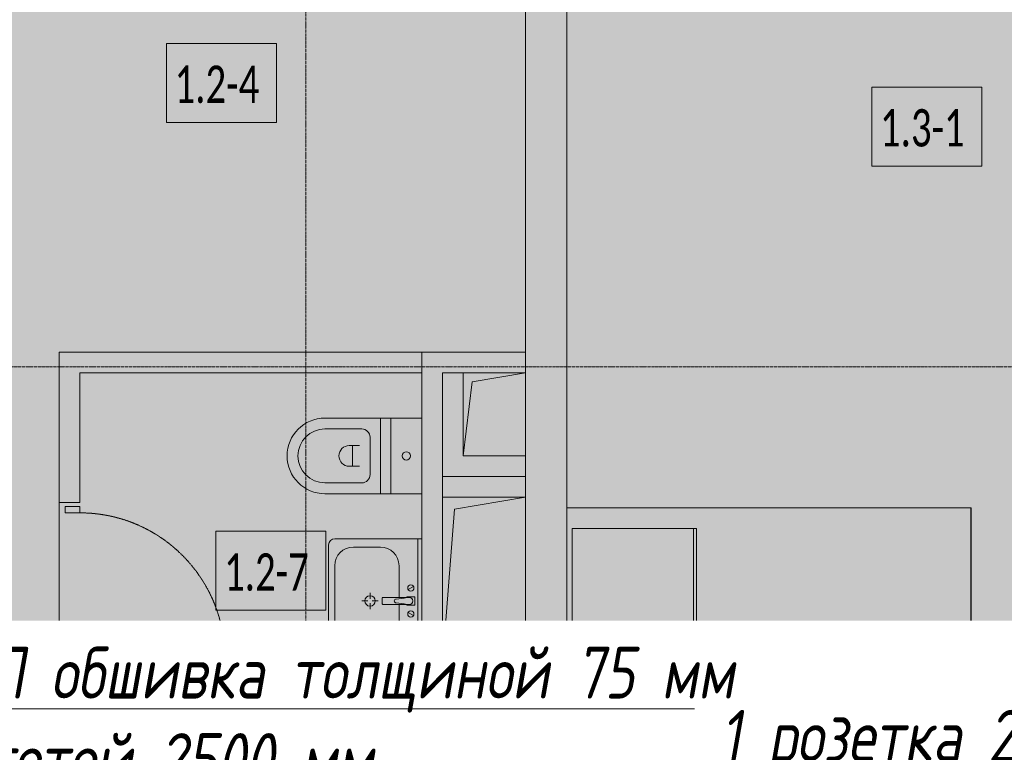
# Model space of a CAD drawing. Header units: millimetres. Extents: x -88210283 to 7466349, y -86687 to 22351.
# Tile 154 of 256: x 42938 to 47688, y -25559 to -22026. Entities that reach past the tile are written whole.
import ezdxf
from ezdxf import colors
from ezdxf.entities.mleader import LeaderData, LeaderLine
from ezdxf.math import Vec2, Vec3

# ---------------------------------------------------------------- set-up
doc = ezdxf.new("R2010")
doc.units = ezdxf.units.MM
for name, pattern in [('-D1-02х01', [3, 2, -1]), ('-D1-03x03', [6, 3, -3]), ('-D1d1-15x02', [19, 15, -2, 0, -2])]:
    doc.linetypes.add(name, pattern=pattern)
for name, color, linetype, lineweight in [('_0', 7, 'Continuous', 13), ('A-000-MH_MASS', 7, '-D1-03x03', 5), ('A-010-A_ROOM', 7, 'Continuous', 18), ('A-200-M_WALL', 7, 'Continuous', 5), ('A-200-M_WALL_INT', 7, 'Continuous', 5), ('A-200-M_WALL_PAT', 7, 'Continuous', 5), ('A-230-M_FLOOR', 7, 'Continuous', 5), ('A-325-M_DOOR', 7, 'Continuous', 5), ('A-700-M_FFE', 7, 'Continuous', 5), ('E-610-M_EPS', 7, 'Continuous', 5), ('EOM', 1, 'Continuous', 5), ('M-520-M_DRAINAGE_FW', 7, 'Continuous', 5), ('M-567-M_MECH_EQP', 7, 'Continuous', 5), ('Z-060-M_DETAIL', 7, 'Continuous', 5), ('Марки дверей', 7, 'Continuous', 9), ('Оси', 7, 'Continuous', 5)]:
    doc.layers.add(name, color=color, linetype=linetype, lineweight=lineweight)
doc.styles.add('Calibri Light_2', font='Calibri light.ttf', dxfattribs={"width": 0.7, "height": 250})
doc.styles.add('fl_iso paper', font='isocpeur.ttf', dxfattribs={"width": 0.8, "oblique": 10})

# ---------------------------------------------------------------- blocks, each defined once
blk = doc.blocks.new('_DOT')
at = {"color": 0, "linetype": 'ByBlock'}
blk.add_line((-0.5, 0), (-1, 0), dxfattribs=at)
at = {"color": 0, "linetype": 'ByBlock', "const_width": 0.5}
blk.add_lwpolyline([(-0.25, 0, 1), (0.25, 0, 1)], format="xyb", close=True, dxfattribs=at)
blk = doc.blocks.new('A_DOR_Door - INT_3_Single_800Wx2100H-7222110-50_AS_Plan_15')
at = {"layer": 'A-325-M_DOOR'}
for p, q in [((-380, 20), (-350, 20)), ((-380, -50), (-380, 20)), ((-350, 20), (-350, -50)), ((350, -50), (350, 20)), ((350, 20), (380, 20)), ((380, 20), (380, -50)), ((-350, -50), (-380, -50)), ((-350, -50), (-350, -750)), ((-310, -50), (-350, -50)), ((-350, -50), (-350, -750)), ((-310, -750), (-310, -50)), ((380, -50), (350, -50)), ((-350, -750), (-310, -750))]:
    blk.add_line(p, q, dxfattribs=at)
at = {"layer": 'A-325-M_DOOR', "linetype": '-D1-02х01'}
blk.add_arc((-350, -50), 700, 270, 0, dxfattribs=at)
blk = doc.blocks.new('MR_Кухонный шкаф_Нижний - Кухня-2465092-50_AS_Plan_15')
at = {"layer": 'A-700-M_FFE'}
for p, q in [((600, 0), (0, 0)), ((600, -585), (600, 0)), ((0, -585), (0, -600)), ((600, -585), (0, -585)), ((0, -585), (600, -585)), ((0, -600), (600, -600)), ((600, -600), (600, -585))]:
    blk.add_line(p, q, dxfattribs=at)
blk = doc.blocks.new('MR_Варочная поверхность - Варочная поверхность-V64-50_AS_Plan_15')
at = {"layer": 'E-610-M_EPS'}
for p, q in [((-300, 600), (300, 600)), ((300, 600), (300, 570)), ((300, 0), (-300, 0))]:
    blk.add_line(p, q, dxfattribs=at)
for centre, radius, start, end in [((-120, 405), 130, 101.0875, 198.9125), ((-120, 405), 130, 341.0875, 78.9125), ((150, 450), 85, 0, 180), ((-120, 405), 75, 360, 180), ((150, 450), 85, 180, 0), ((-120, 405), 75, 180, 360), ((-120, 405), 130, 221.0875, 318.9125), ((130, 170.1), 120, 94.4109, 205.5919), ((130, 170.1), 120, 334.3847, 85.5833), ((130, 170.1), 75, 360, 180), ((-150, 150), 75, 0, 180), ((-150, 150), 75, 180, 0), ((130, 170.1), 75, 180, 360), ((130, 169.9), 119.9, 214.3975, 325.4823)]:
    blk.add_arc(centre, radius, start, end, dxfattribs=at)
blk = doc.blocks.new('MR_Ванна - Санузел с ванной_1700x700-V67-50_AS_Plan_15')
at = {"layer": 'M-520-M_DRAINAGE_FW'}
for p, q in [((-800, 0), (-800, 700)), ((-800, 700), (195.1, 700)), ((210, 700.1), (195, 700.1)), ((195, 700.1), (195, 660)), ((200, 665), (200, 695.1)), ((200, 695.1), (210, 695.1)), ((200, 695.1), (200, 665)), ((895, 695.1), (200, 695.1)), ((210, 695.1), (210, 700.1)), ((210, 700), (885, 700)), ((900, 700), (885, 700)), ((885, 700), (885, 695.1)), ((885, 695.1), (895, 695.1)), ((895, 695.1), (895, 665)), ((895, 665), (895, 695.1)), ((900, 660), (900, 700)), ((630, 650), (-430, 650)), ((195, 660), (210, 660)), ((210, 665), (200, 665)), ((200, 665), (895, 665)), ((210, 660), (210, 665)), ((895, 665), (835, 665)), ((835, 665), (835, 660)), ((835, 660), (900, 660)), ((826.3, 479.1), (858, 479.1)), ((826.3, 455.7), (826.3, 479.1)), ((858, 479.1), (858, 361.3)), ((826.3, 361.3), (826.3, 428.7)), ((858, 443.3), (866, 443.3)), ((858, 416.4), (858, 443.3)), ((866, 446), (880, 446)), ((866, 414), (866, 446)), ((866, 443.3), (866, 416.4)), ((880, 459.8), (900, 459.8)), ((880, 400), (880, 459.8)), ((880, 446), (880, 414)), ((900, 459.8), (900, 400)), ((866, 416.4), (858, 416.4)), ((880, 414), (866, 414)), ((900, 400), (880, 400)), ((524.9, 361.3), (880, 361.3)), ((880, 338.7), (524.9, 338.7)), ((826.3, 266.7), (826.3, 338.7)), ((858, 338.7), (858, 266.7)), ((880, 361.3), (880, 338.7)), ((770.9, 251.9), (770.9, 298.9)), ((770.9, 298.9), (780, 298.9)), ((780, 251.9), (780, 298.9)), ((780, 298.9), (807.5, 298.9)), ((780, 298.9), (780, 251.9)), ((807.5, 298.9), (807.5, 251.9)), ((807.5, 253.8), (807.5, 296.6)), ((807.5, 296.6), (826.3, 296.6)), ((858, 266.7), (858, 293.6)), ((858, 293.6), (866, 293.6)), ((866, 264), (866, 296)), ((866, 296), (880, 296)), ((866, 293.6), (866, 266.7)), ((880, 250.2), (880, 310)), ((880, 310), (900, 310)), ((880, 296), (880, 264)), ((900, 310), (900, 250.2)), ((780, 251.9), (770.9, 251.9)), ((807.5, 251.9), (780, 251.9)), ((858, 253.8), (807.5, 253.8)), ((830, 250), (830, 253.8)), ((858, 266.7), (858, 253.8)), ((866, 266.7), (858, 266.7)), ((880, 264), (866, 264)), ((900, 250.2), (880, 250.2)), ((-430, 50), (630, 50))]:
    blk.add_line(p, q, dxfattribs=at)
for centre, radius, start, end in [((-430, 350), 300, 90, 270), ((630, 450), 200, 8.4081, 90), ((508.5, 350), 110, 5.916, 354.084), ((832.8, 442.2), 15, 90, 270), ((832.8, 442.2), 15, 244.0483, 115.9517), ((832.8, 442.2), 15, 270, 90), ((508.5, 350), 20, 90, 270), ((508.5, 350), 20, 270, 90), ((508.5, 350), 20, 325.4667, 34.5333), ((843.9, 350), 15.5, 47.0093, 132.9907), ((843.9, 350), 15.5, 227.0093, 312.9907), ((630, 250), 200, 270, 360)]:
    blk.add_arc(centre, radius, start, end, dxfattribs=at)
blk = doc.blocks.new('MR_Унитаз напольный - Санузел с ванной-2446141-50_AS_Plan_15')
at = {"layer": 'M-520-M_DRAINAGE_FW'}
for p, q in [((-182.5, 200), (-182.5, 50)), ((182.5, 200), (-182.5, 200)), ((182.5, 50), (182.5, 200)), ((-182.5, 50), (182.5, 50)), ((182.5, 50), (-182.5, 50)), ((-182.5, 50), (-182.5, 0)), ((182.5, 0), (182.5, 50)), ((-182.5, 0), (182.5, 0)), ((182.5, 0), (-182.5, 0)), ((-182.5, 0), (-182.5, -267.5)), ((182.5, -267.5), (182.5, 0)), ((-130, -267.5), (-130, -90)), ((-90, -50), (90, -50)), ((130, -90), (130, -267.5)), ((-50, -150), (-50, -100)), ((-50, -135), (50, -135)), ((50, -100), (50, -150))]:
    blk.add_line(p, q, dxfattribs=at)
for centre, radius, start, end in [((0, 125), 20, 0, 180), ((0, 125), 20, 180, 0), ((-90, -90), 40, 90, 180), ((90, -90), 40, 360, 90), ((0, -150), 50, 180, 0), ((0, -267.5), 182.5, 180, 360), ((0, -267.5), 130, 180, 0)]:
    blk.add_arc(centre, radius, start, end, dxfattribs=at)
blk = doc.blocks.new('MR_Тумба-Умывальник с зеркалом - Тумба-умывальник_600-V52-50_AS_Plan_15')
at = {"layer": 'M-520-M_DRAINAGE_FW'}
for p, q in [((-300, 0), (-300, -420)), ((300, -420), (300, 0)), ((-300, -20), (300, -20)), ((-69.7, -39.8), (-55.6, -66.3)), ((20, -33.1), (-20, -33.1)), ((-20, -33.1), (-20, -73.1)), ((20, -73.1), (20, -33.1)), ((69.7, -39.8), (55.6, -66.3)), ((-20, -73.1), (-17, -73.1)), ((-17, -60), (-17, -73.1)), ((-17, -73.1), (-17, -187.9)), ((17, -73.1), (17, -60)), ((17, -187.9), (17, -73.1)), ((17, -73.1), (20, -73.1)), ((-17, -110), (-170, -110)), ((170, -110), (17, -110)), ((-260, -200), (-260, -330)), ((-14, -190.9), (14, -190.9)), ((0, -210), (0, -240)), ((260, -330), (260, -200)), ((-10, -250), (-40, -250)), ((0, -290), (0, -260)), ((40, -250), (10, -250)), ((-170, -420), (170, -420)), ((-270, -450), (270, -450))]:
    blk.add_line(p, q, dxfattribs=at)
for centre, radius, start, end in [((-62.7, -53.1), 15, 360, 180), ((0, -60), 17, 360, 180), ((62.7, -53.1), 15, 360, 180), ((-62.7, -53.1), 15, 180, 360), ((-217.6, -129.9), 208.5, 1.5946, 15.8177), ((217.6, -129.9), 208.5, 164.1823, 178.4054), ((62.7, -53.1), 15, 180, 360), ((-170, -200), 90, 90, 180), ((0, -124.1), 9.19, 180, 360), ((170, -200), 90, 360, 90), ((-14, -187.9), 3, 180, 270), ((-14, -187.9), 3, 195, 255), ((14, -187.9), 3, 270, 0), ((14, -187.9), 3, 285, 345), ((0, -250), 25, 0, 180), ((0, -250), 25, 180, 0), ((-170, -330), 90, 180, 270), ((170, -330), 90, 270, 360), ((-270, -420), 30, 180, 270), ((270, -420), 30, 270, 360)]:
    blk.add_arc(centre, radius, start, end, dxfattribs=at)
blk = doc.blocks.new('A_MEQ_OpeningShaft-Rectangular - ВК-6925817-50_AS_Plan_15')
at = {"layer": 'Z-060-M_DETAIL', "linetype": '-D1-03x03'}
blk.add_hatch(color=256, dxfattribs=at).paths.add_polyline_path([(0, -400), (42.9, -42.9), (300, 0), (0, 0)])
at = {"layer": 'A-000-MH_MASS'}
for p, q in [((300, 0), (0, 0)), ((0, 0), (0, -400)), ((300, -400), (300, 0)), ((0, -400), (300, -400))]:
    blk.add_line(p, q, dxfattribs=at)
at = {"layer": 'Z-060-M_DETAIL'}
for p, q in [((300, 0), (0, 0)), ((0, 0), (0, -400)), ((0, -400), (42.9, -42.9)), ((42.9, -42.9), (300, 0)), ((300, 0), (300, -400)), ((0, -400), (300, -400))]:
    blk.add_line(p, q, dxfattribs=at)
blk = doc.blocks.new('A_MEQ_OpeningShaft-Rectangular - ОВ-7918119-50_AS_Plan_15')
at = {"layer": 'Z-060-M_DETAIL', "linetype": '-D1-03x03'}
blk.add_hatch(color=256, dxfattribs=at).paths.add_polyline_path([(0, -800), (57.1, -57.1), (400, 0), (0, 0), (0, -648)])
at = {"layer": 'A-000-MH_MASS'}
for p, q in [((400, 0), (0, 0)), ((0, 0), (0, -800)), ((400, -800), (400, 0)), ((0, -800), (400, -800))]:
    blk.add_line(p, q, dxfattribs=at)
at = {"layer": 'Z-060-M_DETAIL'}
for p, q in [((400, 0), (0, 0)), ((0, 0), (0, -800)), ((57.1, -57.1), (400, 0)), ((400, 0), (400, -800)), ((0, -800), (57.1, -57.1)), ((0, -800), (400, -800))]:
    blk.add_line(p, q, dxfattribs=at)

msp = doc.modelspace()

# ---------------------------------------------------------------- hatches: boundary and pattern name
at = {"layer": '_0', "transparency": 33554534}
h = msp.add_hatch(color=252, dxfattribs=at)
h.dxf.hatch_style = 1
h.paths.add_polyline_path([(35428, -49734.4), (73878, -49734.4), (73878, -19284.4), (35428, -19284.4)])
h.paths.add_polyline_path([(44528, -41629.4), (44528, -34929.4), (49428, -34929.4), (49428, -36429.4), (51028, -36429.4), (51028, -30029.4), (49428, -30029.4), (49428, -30779.4), (42778, -30779.4), (42778, -28029.4), (44528, -28029.4), (44528, -27979.4), (45303, -27979.4), (45303, -27379.4), (47528, -27379.4), (47528, -27979.4), (53578, -27979.4), (53578, -27379.4), (55478, -27379.4), (55478, -27979.4), (64478, -27979.4), (64478, -26229.4), (67788, -26229.4), (67788, -28219.4), (66578, -28219.4), (66578, -30029.4), (62978, -30029.4), (62978, -30829.4), (59878, -30829.4), (59878, -30029.4), (58628, -30029.4), (58628, -38979.4), (59728, -38979.4), (59728, -38079.4), (62978, -38079.4), (62978, -38979.4), (66878, -38979.4), (66878, -41429.4), (64478, -41429.4), (64478, -41029.4), (59923, -41029.4), (59923, -41629.4), (57898, -41629.4), (57898, -41029.4), (47038, -41029.4), (47038, -41629.4)], flags=16)
at = {"layer": 'A-200-M_WALL_PAT'}
h = msp.add_hatch(dxfattribs=at)
h.set_pattern_fill('FP_42', color=256, style=0, pattern_type=2)
h.set_pattern_definition([(45, (36177.98, -48979.44), (-75.43415, 75.43415), [106.68, -17.78, 3.556, -17.78]), (45, (36177.98, -48904.05), (-75.43415, 75.43415), []), (50, (36177.98, -48979.44), (127.5292, -11.15758), [13.335, -146.685]), (355, (36177.98, -48979.44), (-24.66966, 133.74), [10.668, -117.348]), (100.451, (36188.6, -48980.37), (102.85973, 122.5818), [11.333, -124.663]), (46.184, (36177.98, -48943.88), (189.75516, -29.4304), [20.002, -220.027]), (96.636, (36193.79, -48946.33), (166.1822, 173.1996), [17, -186.995]), (351.184, (36177.98, -48943.88), (166.1839, 173.1976), [16.002, -176.022]), (21, (36195.76, -48952.77), (106.13027, -71.58603), [13.335, -146.685]), (326, (36195.76, -48952.77), (43.2619, 128.93175), [10.668, -117.348]), (71.451, (36204.6, -48958.73), (149.392, 57.34505), [11.333, -124.663]), (37.5, (36177.975, -48979.436), (2.16223, 59.18836), [3.353, -112.573, 3.353, -115.773, -117.792]), (37.5, (36177.975, -48979.436), (2.16223, 59.18836), [-235.052, 3.353, -114.44]), (7.5, (36177.975, -48979.436), (46.77386, 70.12615), [3.353, -64.567, 3.353, -109.906, -44.894]), (7.5, (36177.975, -48979.436), (46.77386, 70.12615), [-181.178, 3.353, -41.542]), (327.5, (36138.326, -48979.436), (94.91367, -4.01009), [3.353, -41.097, 3.353, -135.331, -184.023]), (327.5, (36138.326, -48979.436), (94.91367, -4.01009), [-183.134, 3.353, -180.67]), (317.5, (36120.55, -48979.44), (103.69057, 17.79882), [3.353, -54.432, 3.353, -88.748, -130.683]), (317.5, (36120.55, -48979.44), (103.69057, 17.79882), [-149.885, 3.353, -127.33])])
h.paths.add_polyline_path([(45378, -26429.4), (45578, -26429.4), (45578, -19829.4), (45378, -19829.4), (45378, -26253.7)])
at = {"layer": 'A-200-M_WALL_PAT', "true_color": 0xebf0f0}
for points in [[(44978, -25229.4), (44978, -23629.4), (44878, -23629.4), (44878, -25229.4)], [(45078, -23729.4), (45378, -23729.4), (45378, -23629.4), (44978, -23629.4), (44978, -23729.4)], [(44978, -25229.4), (45378, -25229.4), (45378, -25129.4), (44978, -25129.4)]]:
    msp.add_hatch(color=7, dxfattribs=at).paths.add_polyline_path(points)

# ---------------------------------------------------------------- linework, layer by layer
at = {"layer": 'A-010-A_ROOM', "lineweight": 5, "flags": 128}
for points in [[(43645.5, -22141), (44176.5, -22141), (44176.5, -22522), (43645.5, -22522)], [(47048.6, -22351.1), (47579.6, -22351.1), (47579.6, -22732.1), (47048.6, -22732.1)], [(43884.4, -24493.5), (44415.4, -24493.5), (44415.4, -24874.5), (43884.4, -24874.5)]]:
    msp.add_lwpolyline(points, close=True, dxfattribs=at)
at = {"layer": 'A-200-M_WALL', "lineweight": 9}
for p, q in [((45378, -19829.4), (45378, -23629.4)), ((45578, -26429.4), (45578, -19829.4)), ((44878, -23629.4), (44878, -23947.2)), ((45378, -23629.4), (44878, -23629.4)), ((44978, -24329.4), (44978, -23729.4)), ((44978, -23729.4), (45078, -23729.4)), ((45378, -24129.4), (45378, -24329.4)), ((44878, -24312.2), (44878, -25229.4)), ((44878, -25229.4), (45378, -25229.4)), ((45378, -25229.4), (45378, -25279.4)), ((45378, -25319.4), (45378, -25519.7))]:
    msp.add_line(p, q, dxfattribs=at)
at = {"layer": 'A-200-M_WALL'}
for p, q in [((45378, -23729.4), (45378, -23629.4)), ((45378, -25229.4), (45378, -25129.4))]:
    msp.add_line(p, q, dxfattribs=at)
at = {"layer": 'A-200-M_WALL_INT'}
for p, q in [((43128, -24354.4), (43128, -23629.4)), ((43128, -23629.4), (44878, -23629.4)), ((43228, -23729.4), (43228, -24354.4)), ((44878, -23729.4), (43228, -23729.4)), ((44978, -24229.4), (45378, -24229.4)), ((43228, -24354.4), (43128, -24354.4)), ((45578, -24379.4), (47528, -24379.4)), ((47527.2, -24380.2), (45578, -24380.2)), ((47527.2, -26779.4), (47527.2, -24380.2)), ((47528, -24379.4), (47528, -27379.4)), ((43128, -25979.4), (43128, -25154.4)), ((43128, -25154.4), (43228, -25154.4)), ((43228, -25154.4), (43228, -25979.4))]:
    msp.add_line(p, q, dxfattribs=at)
at = {"layer": 'A-230-M_FLOOR'}
msp.add_line((43128, -25154.4), (43128, -24354.4), dxfattribs=at)
at = {"layer": 'Оси', "linetype": '-D1d1-15x02'}
for p, q in [((44318, -51768.8), (44318, -18492.1)), ((32615.2, -23699.4), (74746.1, -23699.4))]:
    msp.add_line(p, q, dxfattribs=at)

# ---------------------------------------------------------------- block references
at = {"layer": 'A-325-M_DOOR', "color": 8, "true_color": 0x7f7f7f, "rotation": 90}
msp.add_blockref('A_DOR_Door - INT_3_Single_800Wx2100H-7222110-50_AS_Plan_15', (43178, -24754.4), dxfattribs=at)
at = {"layer": 'A-700-M_FFE', "rotation": 90.00000000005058}
msp.add_blockref('MR_Кухонный шкаф_Нижний - Кухня-2465092-50_AS_Plan_15', (45603, -25079.4), dxfattribs=at)
at = {"layer": 'E-610-M_EPS', "rotation": 270.0000000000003}
msp.add_blockref('MR_Варочная поверхность - Варочная поверхность-V64-50_AS_Plan_15', (45603, -25379.4), dxfattribs=at)
at = {"layer": 'M-520-M_DRAINAGE_FW'}
for name, p, rotation in [('MR_Унитаз напольный - Санузел с ванной-2446141-50_AS_Plan_15', (44678, -24129.7), 270), ('MR_Тумба-Умывальник с зеркалом - Тумба-умывальник_600-V52-50_AS_Plan_15', (44878, -24829.4), 269.9999999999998)]:
    msp.add_blockref(name, p, dxfattribs=dict(at, rotation=rotation))
msp.add_blockref('MR_Ванна - Санузел с ванной_1700x700-V67-50_AS_Plan_15', (44478, -25979.4), dxfattribs=at)
at = {"layer": 'M-567-M_MECH_EQP'}
for name, p in [('A_MEQ_OpeningShaft-Rectangular - ВК-6925817-50_AS_Plan_15', (45078, -23729.4)), ('A_MEQ_OpeningShaft-Rectangular - ОВ-7918119-50_AS_Plan_15', (44978, -24329.4))]:
    msp.add_blockref(name, p, dxfattribs=at)

# ---------------------------------------------------------------- texts
at = {"layer": 'A-010-A_ROOM', "lineweight": 5, "char_height": 180, "width": 577.215, "attachment_point": 1, "style": 'Calibri Light_2'}
for s, insert in [('1.2-4 ', (43685.3, -22247.1)), ('1.3-1 ', (47088.4, -22457.2)), ('1.2-7 ', (43924.2, -24599.7))]:
    msp.add_mtext(s, dxfattribs=dict(at, insert=insert))

# ---------------------------------------------------------------- next in the draw order: leaders
at = {"layer": 'Марки дверей', "lineweight": -2, "transparency": 33554687}
ml = msp.add_multileader_mtext('Standard', dxfattribs=at)
ml.set_content('\\pxsm1,ql;ГКЛ обшивка толщиной 75 мм \\Pвысотой 2500 мм', color=256, style='fl_iso paper')
ml.set_leader_properties(lineweight=5)
ml.set_arrow_properties(name='DOT')
ml.build(insert=Vec2(0, 0))
ml.multileader.update_dxf_attribs({"has_dogleg": 0, "text_left_attachment_type": 6, "text_right_attachment_type": 6, "dogleg_length": 0.75, "arrow_head_size": 60, "scale": 40})
ctx = ml.context
ctx.base_point, ctx.scale, ctx.char_height, ctx.arrow_head_size, ctx.landing_gap_size, ctx.plane_origin = Vec3(42395.5, -25350), 40, 250, 60, 80, Vec3(44407.6, -18170.1)
ctx.left_attachment, ctx.right_attachment = 6, 6
notes = []
notes.append((ctx, [(0, (1, 1, 0), (46464.5, -25350), (-1, 0), 30, [(0, [(47193, -28229.4)], 0, [])])]))
ctx.mtext.insert, ctx.mtext.width, ctx.mtext.defined_height, ctx.mtext.line_spacing_factor, ctx.mtext.flow_direction = Vec3(42475.5, -25050), 4067.72, 979.1, 0.7, 5
ctx.mtext.has_bg_fill, ctx.mtext.bg_color, ctx.mtext.bg_scale_factor, ctx.mtext.bg_transparency, ctx.mtext.use_window_bg_color = 1, -1027028792, 1.5, 0, 1
for ctx, leaders in notes:
    for number, flags, end, landing, length, lines in leaders:
        leader = LeaderData()
        leader.index, (leader.has_last_leader_line, leader.has_dogleg_vector, leader.attachment_direction) = number, flags
        leader.last_leader_point, leader.dogleg_vector, leader.dogleg_length = Vec3(end), Vec3(landing), length
        for number, points, colour, breaks in lines:
            line = LeaderLine()
            line.index, line.vertices, line.color, line.breaks = number, Vec3.list(points), colors.encode_raw_color(colour), breaks
            leader.lines.append(line)
        ctx.leaders.append(leader)

# ---------------------------------------------------------------- next in the draw order: leaders
at = {"layer": 'EOM', "color": 0}
ml = msp.add_multileader_mtext('Standard', dxfattribs=at)
ml.set_content('1 розетка 220В, Н=300 мм\\P(для уборочного инвентаря)', style='fl_iso paper')
ml.set_leader_properties()
ml.build(insert=Vec2(0, 0))
ml.multileader.update_dxf_attribs({"text_left_attachment_type": 6, "text_right_attachment_type": 6, "arrow_head_size": 110})
ctx = ml.context
ctx.base_point, ctx.char_height, ctx.arrow_head_size, ctx.landing_gap_size, ctx.plane_origin = Vec3(46317.4, -25679.4), 250, 110, 1.5, Vec3(78994.7, -40875)
ctx.left_attachment, ctx.right_attachment = 6, 6
notes = []
notes.append((ctx, [(0, (1, 1, 0), (50080.3, -25679.4), (-1, 0), 114.4, [(2, [(51732.1, -28229.4)], 0, [])])]))
ctx.mtext.insert, ctx.mtext.rotation, ctx.mtext.width, ctx.mtext.defined_height, ctx.mtext.line_spacing_factor, ctx.mtext.flow_direction = Vec3(46318.9, -25354.4), 6.283185, 3818.357, 1444.4, 0.8, 5
ctx.mtext.has_bg_fill, ctx.mtext.bg_color, ctx.mtext.bg_scale_factor, ctx.mtext.bg_transparency, ctx.mtext.use_window_bg_color = 1, -1027028792, 1.5, 0, 1
for ctx, leaders in notes:
    for number, flags, end, landing, length, lines in leaders:
        leader = LeaderData()
        leader.index, (leader.has_last_leader_line, leader.has_dogleg_vector, leader.attachment_direction) = number, flags
        leader.last_leader_point, leader.dogleg_vector, leader.dogleg_length = Vec3(end), Vec3(landing), length
        for number, points, colour, breaks in lines:
            line = LeaderLine()
            line.index, line.vertices, line.color, line.breaks = number, Vec3.list(points), colors.encode_raw_color(colour), breaks
            leader.lines.append(line)
        ctx.leaders.append(leader)

doc.saveas('drawing.dxf')
